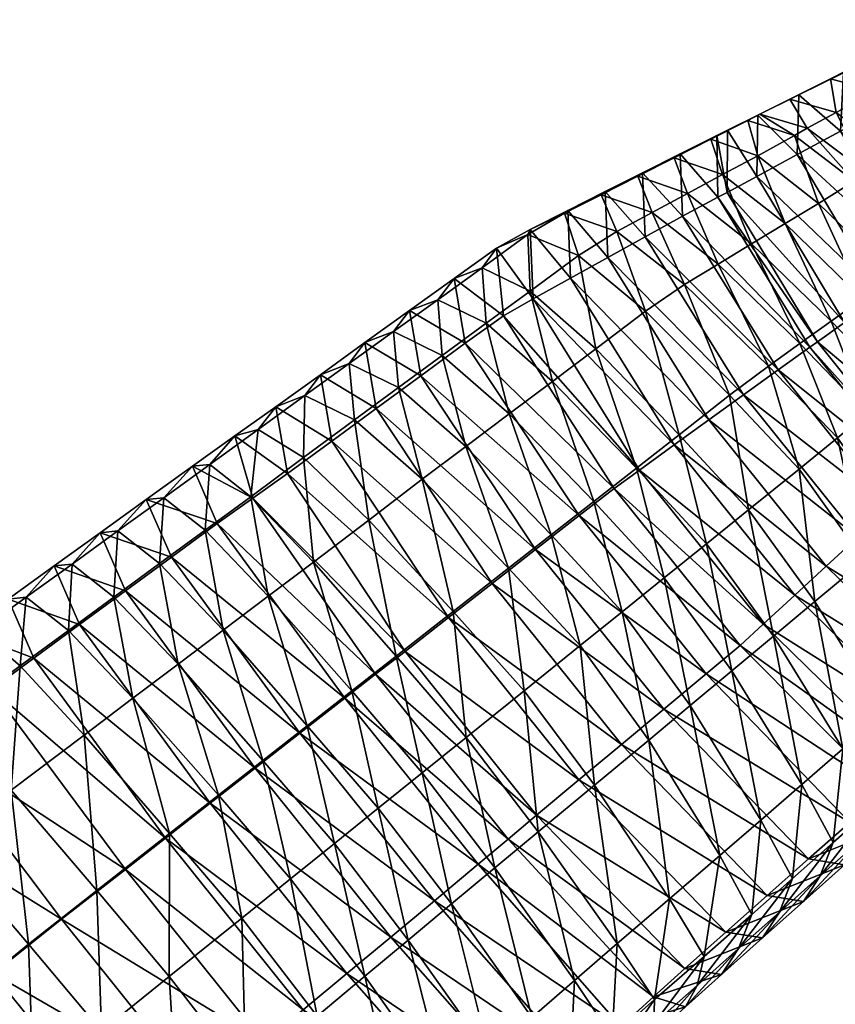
# Model space of a CAD drawing. Extents: x -98 to 76, y -60 to 81.
# Tile 4 of 7: x -10 to 34, y 15 to 68. Entities that reach past the tile are written whole.
import ezdxf

# ---------------------------------------------------------------- set-up
doc = ezdxf.new("R2010")
doc.units = 0
doc.layers.add('BANANA', color=7, linetype='CONTINUOUS')

msp = doc.modelspace()

# ---------------------------------------------------------------- meshes
at = {"layer": 'BANANA'}
mesh = msp.add_polyface(dxfattribs=at)
corners = [(40.425735, 65.590477, 40.19183), (39.347321, 67.969925, 34.681938), (38.777672, 64.753571, 39.610363), (38.006386, 67.33168, 34.051785), (37.531635, 64.119499, 39.176552), (39.893105, 68.397568, 29.448463), (36.458622, 66.597832, 33.423714), (36.166962, 63.449043, 38.80994), (38.223991, 67.553108, 28.585545), (40.647667, 67.045197, 24.73333), (34.287369, 65.537048, 32.652843), (34.129704, 62.383732, 38.318596), (35.990154, 66.424339, 27.563576), (38.403145, 65.813538, 23.511452), (41.390923, 63.676701, 20.829157), (31.881922, 64.343857, 31.84951), (31.790281, 61.122314, 37.775627), (33.587917, 65.214523, 26.526379), (36.045818, 64.53775, 22.288044), (39.118988, 62.287868, 19.482483), (29.665022, 63.238773, 31.137001), (31.391541, 64.108368, 25.608879), (33.904457, 63.382488, 21.207333), (37.064953, 61.036694, 18.293766), (29.78648, 63.299465, 24.952545), (28.04299, 62.429058, 30.629112), (32.341183, 62.539051, 20.432808), (29.136885, 62.96368, 24.690224), (27.45421, 62.147049, 30.452278), (31.654099, 62.146812, 20.102413)]
mesh.append_faces([[corners[k] for k in face] for face in [(0, 1, 2), (2, 3, 4), (1, 5, 3), (4, 6, 7), (3, 8, 6), (5, 9, 8), (7, 10, 11), (6, 12, 10), (8, 13, 12), (9, 14, 13), (11, 15, 16), (10, 17, 15), (12, 18, 17), (13, 19, 18), (15, 21, 20), (17, 22, 21), (18, 23, 22), (20, 24, 25), (21, 26, 24), (25, 27, 28), (24, 29, 27)]], dxfattribs={"vtx0": -1})
mesh.append_faces([[corners[k] for k in face] for face in [(2, 1, 3), (4, 3, 6), (3, 5, 8), (7, 6, 10), (6, 8, 12), (8, 9, 13), (11, 10, 15), (10, 12, 17), (12, 13, 18), (13, 14, 19), (16, 15, 20), (15, 17, 21), (17, 18, 22), (18, 19, 23), (20, 21, 24), (21, 22, 26), (25, 24, 27), (24, 26, 29)]], dxfattribs={"vtx2": -1})
mesh = msp.add_polyface(dxfattribs=at)
corners = [(41.383572, 57.069748, 42.208439), (37.531635, 64.119499, 39.176552), (36.166962, 63.449043, 38.80994), (40.249199, 56.284821, 41.996521), (34.129704, 62.383732, 38.318596), (38.454811, 55.013008, 41.670547), (31.790281, 61.122314, 37.775627), (36.331367, 53.490795, 41.281616), (41.767509, 46.717491, 41.281616), (34.34116, 52.059921, 40.932312), (29.614178, 59.939178, 37.291313), (29.665022, 63.238773, 31.137001), (39.968658, 45.048191, 40.932312), (32.881027, 51.009529, 40.687466), (28.019674, 59.070683, 36.948704), (33.904457, 63.382488, 21.207333), (37.064953, 61.036694, 18.293766), (35.56649, 60.124073, 17.440973), (32.341183, 62.539051, 20.432808), (39.529915, 56.371372, 15.229098), (38.648212, 43.823769, 40.687466), (32.474373, 50.730194, 40.66209), (27.516615, 58.826138, 36.867023), (34.86898, 59.676556, 17.06554), (31.654099, 62.146812, 20.102413), (38.839485, 55.864521, 14.820344), (38.295635, 43.477051, 40.66209), (30.763872, 49.506096, 40.472221), (29.136885, 62.96368, 24.690224), (29.672613, 61.059917, 19.211086), (32.945469, 58.487835, 16.070572), (37.005661, 54.542191, 13.748767), (31.138247, 57.392235, 15.121715), (35.314236, 53.334068, 12.733691), (38.763561, 49.762375, 11.219359), (33.622807, 52.126034, 11.718445), (29.330973, 56.296776, 14.172706), (37.167839, 48.455254, 10.1621), (31.931391, 50.917927, 10.703346), (35.572056, 47.148102, 9.105026), (33.976311, 45.840969, 8.047829), (30.239954, 49.709854, 9.688168)]
mesh.append_faces([[corners[k] for k in face] for face in [(3, 4, 5), (5, 6, 7), (7, 10, 9), (6, 11, 10), (9, 14, 13), (15, 17, 18), (16, 19, 17), (13, 22, 21), (18, 23, 24), (17, 25, 23), (24, 30, 29), (23, 31, 30), (30, 33, 32), (31, 34, 33), (32, 35, 36), (33, 37, 35), (35, 39, 38), (38, 40, 41)]], dxfattribs={"vtx0": -1})
mesh.append_faces([[corners[k] for k in face] for face in [(0, 1, 2), (3, 2, 4), (5, 4, 6), (8, 7, 9), (7, 6, 10), (12, 9, 13), (9, 10, 14), (15, 16, 17), (20, 13, 21), (18, 17, 23), (17, 19, 25), (26, 21, 27), (28, 24, 29), (24, 23, 30), (23, 25, 31), (29, 30, 32), (30, 31, 33), (32, 33, 35), (33, 34, 37), (36, 35, 38), (35, 37, 39), (38, 39, 40)]], dxfattribs={"vtx2": -1})
mesh = msp.add_polyface(dxfattribs=at)
corners = [(29.614178, 59.939178, 37.291313), (29.665022, 63.238773, 31.137001), (28.04299, 62.429058, 30.629112), (28.019674, 59.070683, 36.948704), (27.45421, 62.147049, 30.452278), (27.516615, 58.826138, 36.867023), (25.473667, 61.159904, 29.914059), (25.614912, 57.803265, 36.547668), (29.136885, 62.96368, 24.690224), (27.136572, 61.944996, 23.955402), (29.672613, 61.059917, 19.211086), (23.453377, 60.140518, 29.359997), (23.598654, 56.688152, 36.1828), (25.163679, 60.94799, 23.231407), (27.772066, 60.037678, 18.351795), (31.138247, 57.392235, 15.121715), (21.432894, 59.121304, 28.805988), (21.582211, 55.573166, 35.818066), (23.190678, 59.951183, 22.507381), (25.871412, 59.015614, 17.492386), (29.330973, 56.296776, 14.172706), (19.4126, 58.101936, 28.251926), (21.217785, 58.954201, 21.783413), (23.970846, 57.993385, 16.633074), (27.52376, 55.201199, 13.223825), (19.565918, 54.458054, 35.453205), (17.392172, 57.082657, 27.697899), (19.244806, 57.957317, 21.059399), (22.070238, 56.971256, 15.77372), (17.264011, 56.801086, 20.325211), (15.569308, 56.064758, 27.158749), (19.989239, 55.673035, 14.884249)]
mesh.append_faces([[corners[k] for k in face] for face in [(0, 2, 3), (3, 4, 5), (5, 6, 7), (4, 9, 6), (8, 10, 9), (7, 11, 12), (6, 13, 11), (9, 14, 13), (10, 15, 14), (12, 16, 17), (11, 18, 16), (13, 19, 18), (14, 20, 19), (16, 22, 21), (18, 23, 22), (19, 24, 23), (21, 27, 26), (22, 28, 27), (26, 29, 30), (27, 31, 29)]], dxfattribs={"vtx0": -1})
mesh.append_faces([[corners[k] for k in face] for face in [(0, 1, 2), (3, 2, 4), (5, 4, 6), (4, 8, 9), (7, 6, 11), (6, 9, 13), (9, 10, 14), (12, 11, 16), (11, 13, 18), (13, 14, 19), (14, 15, 20), (17, 16, 21), (16, 18, 22), (18, 19, 23), (19, 20, 24), (25, 21, 26), (21, 22, 27), (22, 23, 28), (26, 27, 29), (27, 28, 31)]], dxfattribs={"vtx2": -1})
mesh = msp.add_polyface(dxfattribs=at)
corners = [(32.881027, 51.009529, 40.687466), (28.019674, 59.070683, 36.948704), (27.516615, 58.826138, 36.867023), (32.474373, 50.730194, 40.66209), (25.614912, 57.803265, 36.547668), (30.763872, 49.506096, 40.472221), (23.598654, 56.688152, 36.1828), (28.894445, 48.154358, 40.219261), (21.582211, 55.573166, 35.818066), (27.024925, 46.80262, 39.966518), (19.565918, 54.458054, 35.453205), (25.155483, 45.450882, 39.713581), (19.4126, 58.101936, 28.251926), (29.330973, 56.296776, 14.172706), (31.931391, 50.917927, 10.703346), (27.52376, 55.201199, 13.223825), (17.549553, 53.343029, 35.088421), (23.285999, 44.099152, 39.460762), (17.392172, 57.082657, 27.697899), (23.970846, 57.993385, 16.633074), (25.716516, 54.10569, 12.274881), (22.070238, 56.971256, 15.77372), (30.239954, 49.709854, 9.688168), (15.944519, 52.4268, 34.766373), (15.569308, 56.064758, 27.158749), (23.602802, 52.671597, 11.282648), (19.989239, 55.673035, 14.884249), (28.13665, 48.132214, 8.61994), (31.896015, 44.151836, 6.931423), (21.916622, 43.110004, 39.267147), (13.880061, 50.936596, 34.312336), (17.264011, 56.801086, 20.325211), (14.795361, 55.01408, 19.622417), (17.386858, 53.751095, 14.08774), (20.926943, 50.641571, 10.424082), (25.421988, 46.002972, 7.715492), (15.018741, 52.017086, 13.363789), (18.588039, 48.881912, 9.669884), (23.120165, 44.205032, 6.938974), (16.249096, 47.122314, 8.915625)]
mesh.append_faces([[corners[k] for k in face] for face in [(3, 4, 5), (5, 6, 7), (7, 8, 9), (9, 10, 11), (8, 12, 10), (13, 14, 15), (11, 16, 17), (10, 18, 16), (19, 20, 21), (15, 22, 20), (16, 24, 23), (21, 25, 26), (20, 27, 25), (22, 28, 27), (31, 33, 32), (26, 34, 33), (25, 35, 34), (33, 37, 36), (34, 38, 37)]], dxfattribs={"vtx0": -1})
mesh.append_faces([[corners[k] for k in face] for face in [(0, 1, 2), (3, 2, 4), (5, 4, 6), (7, 6, 8), (9, 8, 10), (11, 10, 16), (19, 15, 20), (15, 14, 22), (17, 16, 23), (16, 18, 24), (21, 20, 25), (20, 22, 27), (29, 23, 30), (24, 31, 32), (31, 26, 33), (26, 25, 34), (25, 27, 35), (32, 33, 36), (33, 34, 37), (36, 37, 39)]], dxfattribs={"vtx2": -1})
mesh = msp.add_polyface(dxfattribs=at)
corners = [(15.944519, 52.4268, 34.766373), (15.569308, 56.064758, 27.158749), (13.283023, 54.429302, 26.573666), (13.880061, 50.936596, 34.312336), (14.795361, 55.01408, 19.622417), (10.881054, 52.70089, 25.952721), (11.483023, 49.179367, 33.755253), (12.405872, 53.290485, 18.944103), (15.018741, 52.017086, 13.363789), (17.684994, 39.812225, 38.371334), (9.08589, 47.422211, 33.198242), (15.338658, 37.978348, 37.852131), (8.478997, 50.972572, 25.331818), (10.016291, 51.566994, 18.265797), (12.650554, 50.283161, 12.639772), (16.249096, 47.122314, 8.915625), (6.688824, 45.664993, 32.641159), (12.992349, 36.144463, 37.332832), (6.077003, 49.244183, 24.710869), (7.626791, 49.84343, 17.587502), (10.282443, 48.549175, 11.915804), (13.910183, 45.362659, 8.16144), (4.291798, 43.907742, 32.084042), (10.646059, 34.310577, 36.81348), (7.91434, 46.81514, 11.191853), (5.237306, 48.119816, 16.909204), (11.57129, 43.602982, 7.407264), (16.214695, 38.81126, 4.609277), (8.682912, 41.402454, 6.516901), (5.164178, 44.7747, 10.373222), (13.239652, 36.473061, 3.665891), (5.694773, 39.123798, 5.990179), (10.162309, 34.05357, 3.094268)]
mesh.append_faces([[corners[k] for k in face] for face in [(0, 2, 3), (1, 4, 2), (3, 5, 6), (2, 7, 5), (4, 8, 7), (9, 10, 11), (6, 12, 10), (5, 13, 12), (7, 14, 13), (8, 15, 14), (11, 16, 17), (10, 18, 16), (12, 19, 18), (13, 20, 19), (14, 21, 20), (17, 22, 23), (19, 24, 25), (20, 26, 24), (21, 27, 26), (24, 28, 29), (26, 30, 28), (28, 32, 31)]], dxfattribs={"vtx0": -1})
mesh.append_faces([[corners[k] for k in face] for face in [(0, 1, 2), (3, 2, 5), (2, 4, 7), (9, 6, 10), (6, 5, 12), (5, 7, 13), (7, 8, 14), (11, 10, 16), (10, 12, 18), (12, 13, 19), (13, 14, 20), (14, 15, 21), (17, 16, 22), (19, 20, 24), (20, 21, 26), (24, 26, 28), (26, 27, 30), (29, 28, 31)]], dxfattribs={"vtx2": -1})
mesh = msp.add_polyface(dxfattribs=at)
corners = [(33.359043, 38.910465, 39.966518), (27.024925, 46.80262, 39.966518), (25.155483, 45.450882, 39.713581), (31.660509, 37.345795, 39.713581), (23.285999, 44.099152, 39.460762), (29.961973, 35.781067, 39.460762), (21.916622, 43.110004, 39.267147), (28.718931, 34.634506, 39.267147), (15.944519, 52.4268, 34.766373), (20.031279, 41.646099, 38.890656), (26.890221, 33.100052, 38.890656), (13.880061, 50.936596, 34.312336), (28.13665, 48.132214, 8.61994), (31.896015, 44.151836, 6.931423), (29.164101, 41.9505, 5.9979), (25.421988, 46.002972, 7.715492), (17.684994, 39.812225, 38.371334), (24.600515, 31.195662, 38.371334), (11.483023, 49.179367, 33.755253), (20.926943, 50.641571, 10.424082), (23.120165, 44.205032, 6.938974), (26.893148, 40.119125, 5.207201), (30.508078, 35.136604, 6.554125), (15.338658, 37.978348, 37.852131), (18.588039, 48.881912, 9.669884), (20.81834, 42.407146, 6.162338), (16.249096, 47.122314, 8.915625), (24.622238, 38.287769, 4.416397), (28.266752, 33.264435, 5.774349), (22.310814, 29.291222, 37.852131), (12.992349, 36.144463, 37.332832), (18.516518, 40.609215, 5.385787), (13.910183, 45.362659, 8.16144), (22.35129, 36.456398, 3.625656), (26.0254, 31.392284, 4.994638), (16.214695, 38.81126, 4.609277), (20.080338, 34.625023, 2.83498), (17.057688, 32.190338, 1.857942), (13.239652, 36.473061, 3.665891)]
mesh.append_faces([[corners[k] for k in face] for face in [(0, 2, 3), (3, 4, 5), (5, 6, 7), (4, 8, 6), (7, 9, 10), (6, 11, 9), (12, 14, 15), (10, 16, 17), (9, 18, 16), (15, 21, 20), (14, 22, 21), (24, 25, 26), (20, 27, 25), (21, 28, 27), (26, 31, 32), (25, 33, 31), (27, 34, 33), (31, 36, 35), (35, 37, 38)]], dxfattribs={"vtx0": -1})
mesh.append_faces([[corners[k] for k in face] for face in [(0, 1, 2), (3, 2, 4), (5, 4, 6), (7, 6, 9), (12, 13, 14), (10, 9, 16), (9, 11, 18), (19, 15, 20), (15, 14, 21), (17, 16, 23), (24, 20, 25), (20, 21, 27), (21, 22, 28), (29, 23, 30), (26, 25, 31), (25, 27, 33), (27, 28, 34), (32, 31, 35), (31, 33, 36), (35, 36, 37)]], dxfattribs={"vtx2": -1})
mesh = msp.add_polyface(dxfattribs=at)
corners = [(46.638042, 38.727886, 37.291325), (39.968658, 45.048191, 40.932312), (38.648212, 43.823769, 40.687466), (32.881027, 51.009529, 40.687466), (45.466087, 37.332905, 36.948708), (38.295635, 43.477051, 40.66209), (45.126621, 36.884529, 36.867027), (32.474373, 50.730194, 40.66209), (36.756115, 42.039906, 40.472221), (43.742191, 35.217167, 36.547684), (30.763872, 49.506096, 40.472221), (35.057583, 40.475239, 40.219261), (42.242878, 33.457935, 36.182804), (28.894445, 48.154358, 40.219261), (33.359043, 38.910465, 39.966518), (40.743683, 31.698484, 35.818069), (27.024925, 46.80262, 39.966518), (38.763561, 49.762375, 11.219359), (41.917667, 45.267723, 12.397181), (40.409443, 43.835911, 11.372581), (43.6353, 38.104607, 14.943045), (31.660509, 37.345795, 39.713581), (37.167839, 48.455254, 10.1621), (38.901119, 42.404129, 10.348152), (35.572056, 47.148102, 9.105026), (42.214035, 36.518185, 14.01495), (43.649315, 33.474564, 16.633076), (39.244385, 29.939228, 35.453209), (29.961973, 35.781067, 39.460762), (37.392857, 40.972324, 9.323647), (33.976311, 45.840969, 8.047829), (40.792831, 34.931717, 13.086802), (42.26582, 31.808094, 15.773733), (30.239954, 49.709854, 9.688168), (31.896015, 44.151836, 6.931423), (35.414314, 39.220818, 8.244707), (38.988018, 33.15369, 12.118408), (32.749435, 37.008743, 7.333815), (29.164101, 41.9505, 5.9979), (36.464275, 30.980499, 11.27424), (30.508078, 35.136604, 6.554125)]
mesh.append_faces([[corners[k] for k in face] for face in [(1, 3, 2), (4, 5, 6), (2, 7, 5), (6, 8, 9), (5, 10, 8), (9, 11, 12), (8, 13, 11), (12, 14, 15), (11, 16, 14), (18, 20, 19), (22, 23, 24), (19, 25, 23), (20, 26, 25), (24, 29, 30), (23, 31, 29), (25, 32, 31), (30, 35, 34), (29, 36, 35), (34, 37, 38), (35, 39, 37)]], dxfattribs={"vtx0": -1})
mesh.append_faces([[corners[k] for k in face] for face in [(0, 1, 2), (4, 2, 5), (6, 5, 8), (9, 8, 11), (8, 10, 13), (12, 11, 14), (11, 13, 16), (17, 18, 19), (15, 14, 21), (22, 19, 23), (19, 20, 25), (27, 21, 28), (24, 23, 29), (23, 25, 31), (33, 30, 34), (30, 29, 35), (29, 31, 36), (34, 35, 37), (35, 36, 39), (38, 37, 40)]], dxfattribs={"vtx2": -1})
mesh = msp.add_polyface(dxfattribs=at)
corners = [(6.688824, 45.664993, 32.641159), (6.077003, 49.244183, 24.710869), (3.67505, 47.515736, 24.089924), (4.291798, 43.907742, 32.084042), (7.626791, 49.84343, 17.587502), (5.237306, 48.119816, 16.909204), (10.646059, 34.310577, 36.81348), (2.437092, 42.585979, 31.661411), (1.461696, 45.938946, 23.515766), (2.71873, 46.29285, 16.198954), (7.91434, 46.81514, 11.191853), (5.164178, 44.7747, 10.373222), (9.051443, 33.08004, 36.480488), (0.509434, 41.208408, 31.530621), (-0.833696, 44.299583, 23.25671), (0.110224, 44.396915, 15.824691), (2.318028, 42.659966, 9.907229), (5.694773, 39.123798, 5.990179), (-3.319649, 42.507442, 22.964546), (-1.965781, 39.391525, 31.304695), (-2.368169, 42.60556, 15.47301), (-0.142695, 40.854702, 9.508189), (3.261085, 37.29023, 5.559789), (-5.805612, 40.715317, 22.672394), (-4.440991, 37.574646, 31.078781), (-4.846579, 40.814205, 15.121375), (-2.603424, 39.049454, 9.109172), (0.827382, 35.456665, 5.129403), (-8.29155, 38.923149, 22.380253), (-7.324956, 39.022816, 14.769717), (-5.064131, 37.24416, 8.710153), (-9.803384, 37.23148, 14.418071)]
mesh.append_faces([[corners[k] for k in face] for face in [(0, 2, 3), (1, 5, 2), (3, 8, 7), (2, 9, 8), (5, 11, 9), (7, 14, 13), (8, 15, 14), (9, 16, 15), (11, 17, 16), (13, 18, 19), (14, 20, 18), (15, 21, 20), (16, 22, 21), (19, 23, 24), (18, 25, 23), (20, 26, 25), (21, 27, 26), (23, 29, 28), (25, 30, 29)]], dxfattribs={"vtx0": -1})
mesh.append_faces([[corners[k] for k in face] for face in [(0, 1, 2), (1, 4, 5), (6, 3, 7), (3, 2, 8), (2, 5, 9), (5, 10, 11), (12, 7, 13), (7, 8, 14), (8, 9, 15), (9, 11, 16), (13, 14, 18), (14, 15, 20), (15, 16, 21), (16, 17, 22), (19, 18, 23), (18, 20, 25), (20, 21, 26), (24, 23, 28), (23, 25, 29), (25, 26, 30), (28, 29, 31)]], dxfattribs={"vtx2": -1})
mesh = msp.add_polyface(dxfattribs=at)
corners = [(20.021105, 27.38682, 37.332832), (12.992349, 36.144463, 37.332832), (10.646059, 34.310577, 36.81348), (17.731396, 25.482439, 36.81348), (9.051443, 33.08004, 36.480488), (16.193428, 24.181314, 36.480488), (2.437092, 42.585979, 31.661411), (7.389999, 31.796675, 36.425587), (14.58958, 22.826197, 36.425587), (0.509434, 41.208408, 31.530621), (8.682912, 41.402454, 6.516901), (13.239652, 36.473061, 3.665891), (10.162309, 34.05357, 3.094268), (17.057688, 32.190338, 1.857942), (13.93126, 29.672216, 1.257867), (4.969872, 29.904446, 36.238834), (12.227078, 20.862156, 36.238834), (-1.965781, 39.391525, 31.304695), (5.694773, 39.123798, 5.990179), (7.764372, 32.179409, 2.640699), (3.261085, 37.29023, 5.559789), (11.563497, 27.76298, 0.789577), (15.481689, 22.634333, 2.229321), (2.549742, 28.012222, 36.052116), (-4.440991, 37.574646, 31.078781), (-0.142695, 40.854702, 9.508189), (0.827382, 35.456665, 5.129403), (5.366442, 30.305256, 2.187114), (9.195741, 25.85375, 0.321309), (13.145049, 20.684361, 1.772477), (9.864594, 18.898115, 36.052116), (0.129625, 26.119989, 35.865341), (-6.916175, 35.75774, 30.852833), (-2.603424, 39.049454, 9.109172), (-1.606303, 33.623074, 4.699037), (2.968515, 28.431086, 1.733579), (6.82798, 23.944515, -0.146918), (0.570577, 26.556934, 1.279988), (-4.040008, 31.789518, 4.268615), (4.460217, 22.035284, -0.615226)]
mesh.append_faces([[corners[k] for k in face] for face in [(3, 4, 5), (2, 6, 4), (5, 7, 8), (4, 9, 7), (11, 14, 12), (8, 15, 16), (7, 17, 15), (18, 19, 20), (12, 21, 19), (14, 22, 21), (15, 24, 23), (20, 27, 26), (19, 28, 27), (21, 29, 28), (23, 32, 31), (26, 35, 34), (27, 36, 35), (34, 37, 38), (35, 39, 37)]], dxfattribs={"vtx0": -1})
mesh.append_faces([[corners[k] for k in face] for face in [(0, 1, 2), (3, 2, 4), (5, 4, 7), (10, 11, 12), (11, 13, 14), (8, 7, 15), (7, 9, 17), (18, 12, 19), (12, 14, 21), (16, 15, 23), (15, 17, 24), (25, 20, 26), (20, 19, 27), (19, 21, 28), (21, 22, 29), (30, 23, 31), (33, 26, 34), (26, 27, 35), (27, 28, 36), (34, 35, 37), (35, 36, 39)]], dxfattribs={"vtx2": -1})
mesh = msp.add_polyface(dxfattribs=at)
corners = [(2.549742, 28.012222, 36.052116), (-4.440991, 37.574646, 31.078781), (-6.916175, 35.75774, 30.852833), (-8.29155, 38.923149, 22.380253), (-2.603424, 39.049454, 9.109172), (-1.606303, 33.623074, 4.699037), (-5.064131, 37.24416, 8.710153), (0.129625, 26.119989, 35.865341), (-9.391401, 33.940872, 30.626919), (-2.290509, 24.227768, 35.678623), (-10.77753, 37.131035, 22.088089), (-9.803384, 37.23148, 14.418071), (-7.324956, 39.022816, 14.769717), (-7.524874, 35.438919, 8.311114), (-4.040008, 31.789518, 4.268615), (-11.675595, 32.277294, 30.424969), (-4.44593, 22.547983, 35.525108), (-13.197029, 35.392235, 21.804268), (-12.327202, 35.403671, 14.06071), (-10.120101, 33.525711, 7.895215), (-6.667167, 29.800678, 3.813964), (0.570577, 26.556934, 1.279988), (-2.064413, 24.492519, 0.796681), (-15.280555, 29.643749, 30.272907), (-7.891042, 19.85973, 35.440716), (-16.946117, 32.694099, 21.537788), (-16.179405, 32.614693, 13.691499), (-14.036566, 30.642159, 7.444176), (-10.602692, 26.825281, 3.30877), (-5.989876, 21.419127, 0.251465), (-19.012373, 26.784681, 30.027084), (-17.760794, 27.789179, 7.059111), (-14.30598, 23.949024, 2.898508)]
mesh.append_faces([[corners[k] for k in face] for face in [(1, 3, 2), (4, 5, 6), (7, 8, 9), (2, 10, 8), (3, 11, 10), (12, 13, 11), (6, 14, 13), (9, 15, 16), (8, 17, 15), (10, 18, 17), (11, 19, 18), (13, 20, 19), (14, 22, 20), (16, 23, 24), (15, 25, 23), (17, 26, 25), (18, 27, 26), (19, 28, 27), (20, 29, 28), (27, 32, 31)]], dxfattribs={"vtx0": -1})
mesh.append_faces([[corners[k] for k in face] for face in [(0, 1, 2), (7, 2, 8), (2, 3, 10), (12, 6, 13), (6, 5, 14), (9, 8, 15), (8, 10, 17), (10, 11, 18), (11, 13, 19), (13, 14, 20), (14, 21, 22), (16, 15, 23), (15, 17, 25), (17, 18, 26), (18, 19, 27), (19, 20, 28), (20, 22, 29), (24, 23, 30), (26, 27, 31), (27, 28, 32)]], dxfattribs={"vtx2": -1})
mesh = msp.add_polyface(dxfattribs=at)
corners = [(32.403275, 23.113283, 33.755257), (24.600515, 31.195662, 38.371334), (22.310814, 29.291222, 37.852131), (15.338658, 37.978348, 37.852131), (30.177479, 21.142647, 33.198246), (20.021105, 27.38682, 37.332832), (27.951632, 19.172091, 32.641163), (12.992349, 36.144463, 37.332832), (17.731396, 25.482439, 36.81348), (25.72576, 17.201588, 32.084045), (10.646059, 34.310577, 36.81348), (22.35129, 36.456398, 3.625656), (26.0254, 31.392284, 4.994638), (23.784019, 29.520149, 4.214977), (20.080338, 34.625023, 2.83498), (29.832211, 25.214775, 9.032636), (27.621475, 23.292917, 8.285481), (29.918835, 18.852663, 26.639942), (27.708794, 16.879593, 26.034523), (16.193428, 24.181314, 36.480488), (24.042458, 15.666288, 31.661411), (20.852041, 27.093655, 3.264102), (17.057688, 32.190338, 1.857942), (24.900303, 20.961176, 7.411765), (26.769527, 17.855005, 10.373218), (29.348297, 20.108992, 11.19185), (26.391258, 16.277508, 18.180418), (28.636694, 18.274073, 18.853796), (25.773666, 15.126884, 25.497227), (14.58958, 22.826197, 36.425587), (22.28899, 14.071648, 31.530617), (17.818333, 24.584293, 2.686158), (13.93126, 29.672216, 1.257867), (22.082466, 18.549437, 6.899129), (24.097599, 15.523216, 9.907216), (12.227078, 20.862156, 36.238834), (15.481689, 22.634333, 2.229321), (19.779961, 16.551153, 6.476016), (21.81122, 13.500712, 9.508176), (17.477451, 14.552879, 6.052903), (13.145049, 20.684361, 1.772477)]
mesh.append_faces([[corners[k] for k in face] for face in [(1, 3, 2), (4, 5, 6), (2, 7, 5), (6, 8, 9), (5, 10, 8), (11, 13, 14), (12, 16, 13), (17, 9, 18), (9, 19, 20), (14, 21, 22), (13, 23, 21), (16, 24, 23), (25, 26, 24), (27, 28, 26), (20, 29, 30), (22, 31, 32), (21, 33, 31), (23, 34, 33), (31, 37, 36), (33, 38, 37), (36, 39, 40)]], dxfattribs={"vtx0": -1})
mesh.append_faces([[corners[k] for k in face] for face in [(0, 1, 2), (4, 2, 5), (6, 5, 8), (11, 12, 13), (12, 15, 16), (17, 6, 9), (9, 8, 19), (14, 13, 21), (13, 16, 23), (27, 18, 28), (18, 9, 20), (20, 19, 29), (22, 21, 31), (21, 23, 33), (23, 24, 34), (30, 29, 35), (32, 31, 36), (31, 33, 37), (36, 37, 39)]], dxfattribs={"vtx2": -1})
mesh = msp.add_polyface(dxfattribs=at)
corners = [(45.422367, 34.910446, 24.891079), (44.263859, 33.415428, 31.019669), (42.820709, 31.654814, 30.511707), (44.011379, 33.191299, 24.213102), (42.242878, 33.457935, 36.182804), (40.743683, 31.698484, 35.818069), (31.660509, 37.345795, 39.713581), (39.244385, 29.939228, 35.453209), (45.032867, 35.140942, 17.492388), (42.600246, 31.472307, 23.535145), (43.649315, 33.474564, 16.633076), (41.377464, 29.894371, 30.00367), (29.961973, 35.781067, 39.460762), (37.745144, 28.179852, 35.088425), (42.214035, 36.518185, 14.01495), (42.26582, 31.808094, 15.773733), (41.189182, 29.753235, 22.857162), (39.934269, 28.133823, 29.495678), (40.792831, 34.931717, 13.086802), (40.56702, 30.033655, 14.884283), (38.988018, 33.15369, 12.118408), (39.675945, 28.105177, 22.1758), (38.590271, 26.610031, 29.009338), (36.522301, 26.787424, 34.766376), (38.135925, 27.898298, 14.08774), (36.464275, 30.980499, 11.27424), (37.447048, 26.12203, 21.504848), (36.548801, 24.772106, 28.456135), (34.629131, 25.083811, 34.312351), (35.938999, 25.950996, 13.363789), (35.244434, 24.160057, 20.842098), (34.338776, 22.798994, 27.850723)]
mesh.append_faces([[corners[k] for k in face] for face in [(0, 2, 3), (1, 5, 2), (5, 6, 7), (8, 9, 10), (3, 11, 9), (2, 7, 11), (7, 12, 13), (10, 16, 15), (9, 17, 16), (11, 13, 17), (18, 19, 20), (15, 21, 19), (16, 22, 21), (17, 23, 22), (20, 24, 25), (19, 26, 24), (21, 27, 26), (22, 28, 27), (24, 30, 29), (26, 31, 30)]], dxfattribs={"vtx0": -1})
mesh.append_faces([[corners[k] for k in face] for face in [(0, 1, 2), (1, 4, 5), (8, 3, 9), (3, 2, 11), (2, 5, 7), (14, 10, 15), (10, 9, 16), (9, 11, 17), (11, 7, 13), (18, 15, 19), (15, 16, 21), (16, 17, 22), (17, 13, 23), (20, 19, 24), (19, 21, 26), (21, 22, 27), (22, 23, 28), (25, 24, 29), (24, 26, 30), (26, 27, 31)]], dxfattribs={"vtx2": -1})
mesh = msp.add_polyface(dxfattribs=at)
corners = [(37.745144, 28.179852, 35.088425), (29.961973, 35.781067, 39.460762), (28.718931, 34.634506, 39.267147), (36.522301, 26.787424, 34.766376), (26.890221, 33.100052, 38.890656), (34.629131, 25.083811, 34.312351), (24.600515, 31.195662, 38.371334), (32.403275, 23.113283, 33.755257), (32.749435, 37.008743, 7.333815), (36.464275, 30.980499, 11.27424), (34.253551, 29.05862, 10.527086), (30.508078, 35.136604, 6.554125), (35.938999, 25.950996, 13.363789), (36.548801, 24.772106, 28.456135), (34.338776, 22.798994, 27.850723), (22.310814, 29.291222, 37.852131), (30.177479, 21.142647, 33.198246), (32.042915, 27.136673, 9.779833), (28.266752, 33.264435, 5.774349), (33.742149, 24.003611, 12.639772), (35.244434, 24.160057, 20.842098), (33.041908, 22.198006, 20.179327), (32.128838, 20.82579, 27.245354), (29.832211, 25.214775, 9.032636), (26.0254, 31.392284, 4.994638), (31.545238, 22.056278, 11.915801), (30.839323, 20.236012, 19.516558), (29.918835, 18.852663, 26.639942), (27.951632, 19.172091, 32.641163), (29.348297, 20.108992, 11.19185), (27.621475, 23.292917, 8.285481), (28.636694, 18.274073, 18.853796), (27.708794, 16.879593, 26.034523), (26.769527, 17.855005, 10.373218), (26.391258, 16.277508, 18.180418)]
mesh.append_faces([[corners[k] for k in face] for face in [(0, 2, 3), (3, 4, 5), (5, 6, 7), (8, 10, 11), (9, 12, 10), (13, 7, 14), (7, 15, 16), (11, 17, 18), (10, 19, 17), (12, 21, 19), (20, 22, 21), (14, 16, 22), (18, 23, 24), (17, 25, 23), (19, 26, 25), (21, 27, 26), (22, 28, 27), (23, 29, 30), (25, 31, 29), (26, 32, 31)]], dxfattribs={"vtx0": -1})
mesh.append_faces([[corners[k] for k in face] for face in [(0, 1, 2), (3, 2, 4), (5, 4, 6), (8, 9, 10), (13, 5, 7), (11, 10, 17), (10, 12, 19), (12, 20, 21), (20, 14, 22), (14, 7, 16), (18, 17, 23), (17, 19, 25), (19, 21, 26), (21, 22, 27), (22, 16, 28), (23, 25, 29), (25, 26, 31), (26, 27, 32), (30, 29, 33), (29, 31, 34)]], dxfattribs={"vtx2": -1})
mesh = msp.add_polyface(dxfattribs=at)
corners = [(19.988127, 12.037535, 31.304691), (12.227078, 20.862156, 36.238834), (9.864594, 18.898115, 36.052116), (2.549742, 28.012222, 36.052116), (17.687284, 10.003403, 31.078777), (7.502097, 16.934088, 35.865341), (15.38641, 7.969307, 30.852829), (0.129625, 26.119989, 35.865341), (9.195741, 25.85375, 0.321309), (13.145049, 20.684361, 1.772477), (10.808395, 18.734406, 1.315673), (6.82798, 23.944515, -0.146918), (15.174923, 12.554624, 5.629813), (5.139606, 14.970041, 35.678623), (13.085568, 5.935163, 30.626915), (-2.290509, 24.227768, 35.678623), (8.47176, 16.784433, 0.858815), (4.460217, 22.035284, -0.615226), (12.872433, 10.556328, 5.206702), (14.95209, 7.433209, 8.311105), (16.894634, 7.188688, 24.441216), (14.605592, 5.148438, 24.165173), (3.041819, 13.21845, 35.525108), (10.97573, 4.054348, 30.424965), (5.891916, 14.639283, 0.371468), (1.827757, 19.913601, -1.11671), (10.390149, 8.413771, 4.761021), (12.531219, 5.302766, 7.895203), (14.914504, 6.077754, 16.495146), (12.612718, 4.032604, 16.157721), (12.413289, 3.185873, 23.901272), (-0.315065, 10.42026, 35.440723), (7.637665, 1.08826, 30.272903), (2.053977, 11.444794, -0.17939), (6.66947, 5.197503, 4.268415), (8.881654, 2.086667, 7.444176), (9.085073, 0.898622, 15.81633), (3.071524, 2.189337, 3.86401)]
mesh.append_faces([[corners[k] for k in face] for face in [(1, 3, 2), (4, 5, 6), (2, 7, 5), (8, 10, 11), (9, 12, 10), (6, 13, 14), (5, 15, 13), (11, 16, 17), (10, 18, 16), (12, 19, 18), (20, 14, 21), (14, 22, 23), (17, 24, 25), (16, 26, 24), (18, 27, 26), (19, 29, 27), (28, 30, 29), (21, 23, 30), (23, 31, 32), (24, 34, 33), (26, 35, 34)]], dxfattribs={"vtx0": -1})
mesh.append_faces([[corners[k] for k in face] for face in [(0, 1, 2), (4, 2, 5), (8, 9, 10), (6, 5, 13), (11, 10, 16), (10, 12, 18), (14, 13, 22), (17, 16, 24), (16, 18, 26), (18, 19, 27), (19, 28, 29), (28, 21, 30), (21, 14, 23), (23, 22, 31), (25, 24, 33), (24, 26, 34), (26, 27, 35), (27, 29, 36), (33, 34, 37)]], dxfattribs={"vtx2": -1})
mesh = msp.add_polyface(dxfattribs=at)
corners = [(7.502097, 16.934088, 35.865341), (0.129625, 26.119989, 35.865341), (-2.290509, 24.227768, 35.678623), (5.139606, 14.970041, 35.678623), (-4.44593, 22.547983, 35.525108), (3.041819, 13.21845, 35.525108), (0.570577, 26.556934, 1.279988), (4.460217, 22.035284, -0.615226), (1.827757, 19.913601, -1.11671), (-2.064413, 24.492519, 0.796681), (-7.891042, 19.85973, 35.440716), (-0.315065, 10.42026, 35.440723), (-2.079861, 16.763779, -1.687317), (-5.989876, 21.419127, 0.251465), (2.053977, 11.444794, -0.17939), (7.637665, 1.08826, 30.272903), (-3.955608, 7.443949, 35.226421), (-11.577791, 16.940989, 35.226421), (-19.012373, 26.784681, 30.027084), (-10.602692, 26.825281, 3.30877), (-9.665029, 18.509897, -0.177459), (-14.30598, 23.949024, 2.898508), (-5.731167, 13.826154, -2.128055), (-1.572117, 8.474731, -0.610943), (3.071524, 2.189337, 3.86401), (-15.214991, 13.984795, 34.79459), (-7.635384, 4.540806, 34.794586), (-13.312913, 15.544939, -0.411529), (-17.927938, 20.953682, 2.647261), (-9.401026, 10.887359, -2.351223), (-5.265208, 5.56583, -0.842575), (-0.647505, -0.684456, 3.607372), (-18.852171, 11.028586, 34.362675), (-11.315173, 1.63769, 34.362675), (-16.960787, 12.57996, -0.645516), (-13.070889, 7.948565, -2.574307), (-8.958322, 2.656951, -1.074143), (-16.740749, 5.009769, -2.797474), (-12.65142, -0.251943, -1.305794)]
mesh.append_faces([[corners[k] for k in face] for face in [(3, 4, 5), (6, 8, 9), (5, 10, 11), (9, 12, 13), (8, 14, 12), (11, 17, 16), (10, 18, 17), (19, 20, 21), (13, 22, 20), (12, 23, 22), (14, 24, 23), (16, 25, 26), (21, 27, 28), (20, 29, 27), (22, 30, 29), (23, 31, 30), (26, 32, 33), (27, 35, 34), (29, 36, 35), (35, 38, 37)]], dxfattribs={"vtx0": -1})
mesh.append_faces([[corners[k] for k in face] for face in [(0, 1, 2), (3, 2, 4), (6, 7, 8), (5, 4, 10), (9, 8, 12), (15, 11, 16), (11, 10, 17), (19, 13, 20), (13, 12, 22), (12, 14, 23), (16, 17, 25), (21, 20, 27), (20, 22, 29), (22, 23, 30), (26, 25, 32), (28, 27, 34), (27, 29, 35), (29, 30, 36), (34, 35, 37), (35, 36, 38)]], dxfattribs={"vtx2": -1})
mesh = msp.add_polyface(dxfattribs=at)
corners = [(27.708794, 16.879593, 26.034523), (24.042458, 15.666288, 31.661411), (25.773666, 15.126884, 25.497227), (26.769527, 17.855005, 10.373218), (26.391258, 16.277508, 18.180418), (24.061178, 14.209819, 17.837339), (24.097599, 15.523216, 9.907216), (23.761845, 13.30934, 25.269371), (22.28899, 14.071648, 31.530617), (12.227078, 20.862156, 36.238834), (19.988127, 12.037535, 31.304691), (22.082466, 18.549437, 6.899129), (21.81122, 13.500712, 9.508176), (21.774506, 12.176799, 17.50178), (21.472776, 11.269116, 24.993317), (9.864594, 18.898115, 36.052116), (17.687284, 10.003403, 31.078777), (19.779961, 16.551153, 6.476016), (19.524851, 11.478204, 9.109159), (17.477451, 14.552879, 6.052903), (19.48785, 10.143773, 17.166243), (19.183722, 9.228879, 24.717274), (13.145049, 20.684361, 1.772477), (15.174923, 12.554624, 5.629813), (17.238455, 9.455728, 8.710139), (17.201159, 8.11079, 16.830709), (16.894634, 7.188688, 24.441216), (15.38641, 7.969307, 30.852829), (14.95209, 7.433209, 8.311105), (14.914504, 6.077754, 16.495146), (14.605592, 5.148438, 24.165173), (13.085568, 5.935163, 30.626915)]
mesh.append_faces([[corners[k] for k in face] for face in [(0, 1, 2), (3, 5, 6), (4, 7, 5), (2, 8, 7), (8, 9, 10), (6, 13, 12), (5, 14, 13), (7, 10, 14), (10, 15, 16), (17, 18, 19), (12, 20, 18), (13, 21, 20), (14, 16, 21), (19, 24, 23), (18, 25, 24), (20, 26, 25), (21, 27, 26), (24, 29, 28), (25, 30, 29)]], dxfattribs={"vtx0": -1})
mesh.append_faces([[corners[k] for k in face] for face in [(3, 4, 5), (4, 2, 7), (2, 1, 8), (11, 6, 12), (6, 5, 13), (5, 7, 14), (7, 8, 10), (17, 12, 18), (12, 13, 20), (13, 14, 21), (14, 10, 16), (22, 19, 23), (19, 18, 24), (18, 20, 25), (20, 21, 26), (21, 16, 27), (23, 24, 28), (24, 25, 29), (25, 26, 30), (26, 27, 31)]], dxfattribs={"vtx2": -1})

doc.saveas('drawing.dxf')
